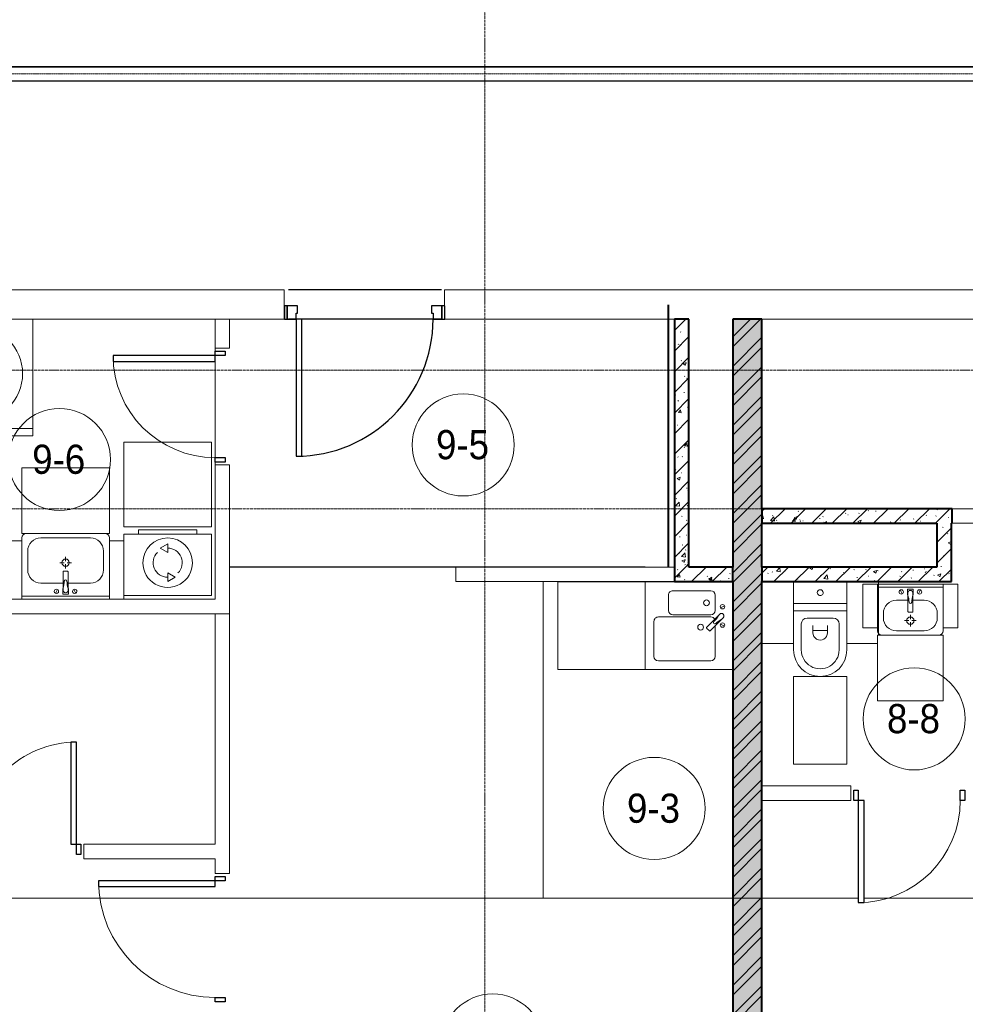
# Model space of a CAD drawing. Header units: millimetres. Extents: x 5617 to 109486, y 7718 to 230949.
# Tile 35 of 55: x 58340 to 64825, y 63303 to 70052. Entities that reach past the tile are written whole.
import ezdxf

# ---------------------------------------------------------------- set-up
doc = ezdxf.new("R2010")
doc.units = ezdxf.units.MM
for name, pattern in [('ADSK_Линия сетки', [25, 20, -2.5, 0, -2.5]), ('Линия сетки', [25, 20, -2.5, 0, -2.5]), ('Осевая', [14, 10, -2, 0, -2]), ('Штрих_3_1_5_', [4.5, 3, -1.5]), ('Штриховая_ш3 п1_5', [4.5, 3, -1.5])]:
    doc.linetypes.add(name, pattern=pattern)
doc.layers.add('_Разделитель помещений_', color=4, linetype='Штриховая_ш3 п1_5', lineweight=40, true_color=0x00ffff)
for name, color, linetype, lineweight in [('Двери', 7, 'Continuous', 18), ('Кабельные лотки', 7, 'Continuous', 18), ('Каркас_Импост', 7, 'Continuous', 30), ('Марки помещений', 7, 'Continuous', 20), ('Мебель', 7, 'Continuous', 18), ('Монтажный зазор', 7, 'Continuous', 30), ('Осевая линия', 7, 'Осевая', 18), ('Оси', 7, 'Continuous', 9), ('Панель', 7, 'Continuous', 30), ('Перекрытия', 7, 'Continuous', 18), ('Сантехнические приборы', 7, 'Continuous', 18), ('Стены', 7, 'Continuous', 18), ('Стены разрез', 7, 'Continuous', 40), ('Стены штриховка', 7, 'Continuous', 40), ('Форма', 7, 'Continuous', 18), ('Электрооборудование', 7, 'Continuous', 18)]:
    doc.layers.add(name, color=color, linetype=linetype, lineweight=lineweight)
doc.styles.add('Arial_3', font='arial.ttf', dxfattribs={"width": 0.9, "height": 200})
pattern_1 = [(50, (0, 0), (218.62117, -19.1268), [22.86, -251.46]), (355, (0, 0), (-42.29187, 229.2684), [18.288, -201.168]), (100.451, (18.22, -1.6), (176.33107, 210.13963), [19.428, -213.708]), (46.184, (0, 60.96), (325.29495, -50.45164), [34.29, -377.19]), (96.636, (27.1, 56.76), (284.883, 296.91266), [29.142, -320.562]), (351.184, (0, 60.96), (284.8858, 296.9107), [27.432, -301.752]), (21, (30.48, 45.72), (181.93753, -122.71832), [22.86, -251.46]), (326, (30.48, 45.72), (74.16223, 221.0262), [18.288, -201.168]), (71.451, (45.64, 35.5), (256.10035, 98.30526), [19.428, -213.708]), (37.5, (0, 0), (3.70639, 101.465895), [3.353, -195.377, 3.353, -200.863, -201.93]), (37.5, (0, 0), (3.70639, 101.465895), [-402.946, 3.353, -198.577]), (7.5, (0, 0), (80.18358, 120.21653), [3.353, -113.081, 3.353, -190.805, -76.962]), (7.5, (0, 0), (80.18358, 120.21653), [-310.591, 3.353, -73.609]), (327.5, (-67.97, 0), (162.708646, -6.87497), [3.353, -72.847, 3.353, -234.391, -315.468]), (327.5, (-67.97, 0), (162.708646, -6.87497), [-313.944, 3.353, -312.115]), (317.5, (-98.45, 0), (177.75468, 30.51183), [3.353, -95.707, 3.353, -154.534, -224.028]), (317.5, (-98.45, 0), (177.75468, 30.51183), [-256.946, 3.353, -220.675])]
pattern_2 = [(45, (0, 0), (-70.71068, 70.71068), [])]

# ---------------------------------------------------------------- blocks, each defined once
blk = doc.blocks.new('A_DOR_Door - Вн_3_Одинарная_900x2100-3114674-МКСС_K3_L23__76_050_')
at = {"layer": 'Двери', "color": 254, "lineweight": 30, "true_color": 0xcccccc}
for p, q in [((-430, 20), (-400, 20)), ((-430, -50), (-430, 20)), ((-400, 20), (-400, -50)), ((400, -50), (400, 20)), ((400, 20), (430, 20)), ((430, 20), (430, -50)), ((-400, -50), (-430, -50)), ((-400, -50), (-400, -850)), ((-360, -50), (-400, -50)), ((-400, -50), (-400, -850)), ((-360, -850), (-360, -50)), ((430, -50), (400, -50)), ((-400, -850), (-360, -850))]:
    blk.add_line(p, q, dxfattribs=at)
at = {"layer": 'Двери', "color": 254, "lineweight": 9, "true_color": 0xe5e5e5}
blk.add_arc((-400, -50), 800, 270, 0, dxfattribs=at)
blk = doc.blocks.new('A_DOR_Door - Вн_3_Одинарная_800x2100-2793291-МКСС_K3_L23__76_050_')
at = {"layer": 'Двери', "color": 254, "lineweight": 30, "true_color": 0xcccccc}
for p, q in [((-380, 20), (-350, 20)), ((-380, -50), (-380, 20)), ((-350, 20), (-350, -50)), ((350, -50), (350, 20)), ((350, 20), (380, 20)), ((380, 20), (380, -50)), ((-350, -50), (-380, -50)), ((-350, -50), (-350, -750)), ((-310, -50), (-350, -50)), ((-350, -50), (-350, -750)), ((-310, -750), (-310, -50)), ((380, -50), (350, -50)), ((-350, -750), (-310, -750))]:
    blk.add_line(p, q, dxfattribs=at)
at = {"layer": 'Двери', "color": 254, "lineweight": 9, "true_color": 0xe5e5e5}
blk.add_arc((-350, -50), 700, 270, 0, dxfattribs=at)
blk = doc.blocks.new('A_DOR_Door - Вн_3_Одинарная_800x2100-3114719-МКСС_K3_L23__76_050_')
at = {"layer": 'Двери', "color": 254, "lineweight": 30, "true_color": 0xcccccc}
for p, q in [((-380, 20), (-350, 20)), ((-380, -50), (-380, 20)), ((-350, 20), (-350, -50)), ((350, -50), (350, 20)), ((350, 20), (380, 20)), ((380, 20), (380, -50)), ((-350, -50), (-380, -50)), ((-350, -50), (-350, -750)), ((-310, -50), (-350, -50)), ((-350, -50), (-350, -750)), ((-310, -750), (-310, -50)), ((380, -50), (350, -50)), ((-350, -750), (-310, -750))]:
    blk.add_line(p, q, dxfattribs=at)
at = {"layer": 'Двери', "color": 254, "lineweight": 9, "true_color": 0xe5e5e5}
blk.add_arc((-350, -50), 700, 270, 0, dxfattribs=at)
blk = doc.blocks.new('MR_Зона обслуживания - MR_Зона обслуживания-V23-МКСС_K3_L23__76_050_')
at = {"layer": 'Мебель', "color": 254, "lineweight": 9, "true_color": 0xcccccc}
for p, q in [((550, 50), (-550, 50)), ((-550, 50), (-550, 0)), ((-550, 0), (550, 0)), ((550, 0), (550, 50))]:
    blk.add_line(p, q, dxfattribs=at)
blk = doc.blocks.new('MR_Зона обслуживания - MR_Зона обслуживания-2637408-МКСС_K3_L23__76_050_')
at = {"layer": 'Мебель', "color": 254, "lineweight": 9, "true_color": 0xcccccc}
for p, q in [((300, 0), (-300, 0)), ((-300, 0), (-300, -450)), ((300, -450), (300, 0)), ((-300, -450), (300, -450))]:
    blk.add_line(p, q, dxfattribs=at)
blk = doc.blocks.new('MR_Зона обслуживания - MR_Зона обслуживания-2637409-МКСС_K3_L23__76_050_')
at = {"layer": 'Мебель', "color": 254, "lineweight": 9, "true_color": 0xcccccc}
for p, q in [((50, 0), (-50, 0)), ((-50, 0), (-50, -400)), ((50, -400), (50, 0)), ((-50, -400), (50, -400))]:
    blk.add_line(p, q, dxfattribs=at)
blk = doc.blocks.new('MR_Зона обслуживания - MR_Зона обслуживания-2637405-МКСС_K3_L23__76_050_')
at = {"layer": 'Мебель', "color": 254, "lineweight": 9, "true_color": 0xcccccc}
for p, q in [((300, 0), (-300, 0)), ((-300, 0), (-300, -600)), ((300, -600), (300, 0)), ((-300, -600), (300, -600))]:
    blk.add_line(p, q, dxfattribs=at)
blk = doc.blocks.new('MR_Зона обслуживания - MR_Зона обслуживания-V9-МКСС_K3_L23__76_050_')
at = {"layer": 'Мебель', "color": 254, "lineweight": 9, "true_color": 0xcccccc}
for p, q in [((300, 0), (-300, 0)), ((-300, 0), (-300, -580)), ((300, -580), (300, 0)), ((-300, -580), (300, -580))]:
    blk.add_line(p, q, dxfattribs=at)
blk = doc.blocks.new('MR_Зона обслуживания - MR_Зона обслуживания-2637411-МКСС_K3_L23__76_050_')
at = {"layer": 'Мебель', "color": 254, "lineweight": 9, "true_color": 0xcccccc}
for p, q in [((182.5, 600), (-182.5, 600)), ((-182.5, 600), (-182.5, 0)), ((182.5, 0), (182.5, 600)), ((-182.5, 0), (182.5, 0))]:
    blk.add_line(p, q, dxfattribs=at)
blk = doc.blocks.new('MR_Зона обслуживания - MR_Зона обслуживания-V30-МКСС_K3_L23__76_050_')
at = {"layer": 'Мебель', "color": 254, "lineweight": 9, "true_color": 0xcccccc}
for p, q in [((108.75, 425), (-108.75, 425)), ((-108.75, 425), (-108.75, 0))]:
    blk.add_line(p, q, dxfattribs=at)
blk = doc.blocks.new('MR_Зона обслуживания - MR_Зона обслуживания-V31-МКСС_K3_L23__76_050_')
at = {"layer": 'Мебель', "color": 254, "lineweight": 9, "true_color": 0xcccccc}
for p, q in [((108.8, 425), (-102, 425)), ((108.8, 0), (108.8, 425)), ((-108.8, 367.4), (-108.8, 0))]:
    blk.add_line(p, q, dxfattribs=at)
blk = doc.blocks.new('MR_Зона обслуживания - MR_Зона обслуживания-2637395-МКСС_K3_L23__76_050_')
at = {"layer": 'Мебель', "color": 254, "lineweight": 9, "true_color": 0xcccccc}
for p, q in [((225, 0), (-225, 0)), ((-225, 0), (-225, -450)), ((225, -450), (225, 0)), ((-225, -450), (225, -450))]:
    blk.add_line(p, q, dxfattribs=at)
blk = doc.blocks.new('MR_Зона обслуживания - MR_Зона обслуживания-V27-МКСС_K3_L23__76_050_')
at = {"layer": 'Мебель', "color": 254, "lineweight": 9, "true_color": 0xcccccc}
for p, q in [((50, 0), (-50, 0)), ((-50, 0), (-50, -300)), ((50, -300), (50, 0)), ((-50, -300), (50, -300))]:
    blk.add_line(p, q, dxfattribs=at)
blk = doc.blocks.new('101_Дверь_Однопольная - _НЧ_Мет_900х2100_Квартира_Л-3472674-МКСС_K3_L23__76_050_')
at = {"layer": 'Двери', "color": 7, "lineweight": 30, "true_color": 0xffffff}
for p, q in [((-527.7, 100), (522.3, 100)), ((-527.7, -100), (522.3, -100))]:
    blk.add_line(p, q, dxfattribs=at)
at = {"layer": 'Каркас_Импост', "color": 254, "true_color": 0xcccccc}
for p, q in [((-470, 100), (-530, 100)), ((-530, 100), (-530, 10)), ((-470, 60), (-470, 100)), ((530, 100), (470, 100)), ((470, 100), (470, 60)), ((530, 10), (530, 100)), ((-530, 10), (-460, 10)), ((-460, 60), (-470, 60)), ((-460, 10), (-460, 60)), ((470, 60), (460, 60)), ((460, 60), (460, 10)), ((460, 10), (530, 10))]:
    blk.add_line(p, q, dxfattribs=at)
at = {"layer": 'Монтажный зазор', "color": 254, "true_color": 0xcccccc}
for p, q in [((-530, 100), (-550, 100)), ((-550, 100), (-550, 10)), ((-530, 10), (-530, 100)), ((550, 100), (530, 100)), ((530, 100), (530, 10)), ((550, 10), (550, 100)), ((-550, 10), (-530, 10)), ((530, 10), (550, 10))]:
    blk.add_line(p, q, dxfattribs=at)
at = {"layer": 'Панель', "color": 254, "true_color": 0xcccccc}
for p, q in [((470, 1040), (430, 1040)), ((430, 1040), (430, 100)), ((470, 100), (470, 1040)), ((430, 100), (470, 100))]:
    blk.add_line(p, q, dxfattribs=at)
blk.add_arc((470, 100), 940, 90, 180, dxfattribs=at)
blk = doc.blocks.new('MR_Ванна - Санузел с ванной_1800x750-2637415-МКСС_K3_L23__76_050_')
at = {"layer": 'Сантехнические приборы', "color": 253, "true_color": 0xaaaaaa}
for p, q in [((-900, 0), (-900, 750)), ((-900, 750), (195.1, 750)), ((210, 750.1), (195, 750.1)), ((195, 750.1), (195, 710)), ((200, 715), (200, 745.1)), ((200, 745.1), (210, 745.1)), ((200, 745.1), (200, 715)), ((895, 745.1), (200, 745.1)), ((210, 745.1), (210, 750.1)), ((210, 750), (885, 750)), ((900, 750), (885, 750)), ((885, 750), (885, 745.1)), ((885, 745.1), (895, 745.1)), ((895, 745.1), (895, 715)), ((895, 715), (895, 745.1)), ((900, 710), (900, 750)), ((630, 700), (-505, 700)), ((195, 710), (210, 710)), ((210, 715), (200, 715)), ((200, 715), (895, 715)), ((210, 710), (210, 715)), ((895, 715), (835, 715)), ((835, 715), (835, 710)), ((835, 710), (900, 710)), ((900, 710), (900, 484.8)), ((826.3, 504.1), (858, 504.1)), ((826.3, 480.7), (826.3, 504.1)), ((858, 504.1), (858, 386.3)), ((880, 484.8), (900, 484.8)), ((880, 425), (880, 484.8)), ((900, 484.8), (900, 425)), ((826.3, 386.3), (826.3, 453.7)), ((858, 468.3), (866, 468.3)), ((858, 441.4), (858, 468.3)), ((866, 441.4), (858, 441.4)), ((866, 471), (880, 471)), ((866, 439), (866, 471)), ((866, 468.3), (866, 441.4)), ((880, 439), (866, 439)), ((880, 471), (880, 439)), ((900, 425), (880, 425)), ((900, 425), (900, 335)), ((524.9, 386.3), (880, 386.3)), ((880, 363.7), (524.9, 363.7)), ((826.3, 291.7), (826.3, 363.7)), ((858, 363.7), (858, 291.7)), ((880, 386.3), (880, 363.7)), ((770.9, 276.9), (770.9, 323.9)), ((770.9, 323.9), (780, 323.9)), ((780, 276.9), (770.9, 276.9)), ((780, 276.9), (780, 323.9)), ((780, 323.9), (807.5, 323.9)), ((780, 323.9), (780, 276.9)), ((807.5, 276.9), (780, 276.9)), ((807.5, 323.9), (807.5, 276.9)), ((807.5, 278.8), (807.5, 321.6)), ((807.5, 321.6), (826.3, 321.6)), ((858, 278.8), (807.5, 278.8)), ((830, 250), (830, 278.8)), ((858, 291.7), (858, 318.6)), ((858, 318.6), (866, 318.6)), ((858, 291.7), (858, 278.8)), ((866, 291.7), (858, 291.7)), ((866, 289), (866, 321)), ((866, 321), (880, 321)), ((866, 318.6), (866, 291.7)), ((880, 289), (866, 289)), ((880, 275.2), (880, 335)), ((880, 335), (900, 335)), ((880, 321), (880, 289)), ((900, 275.2), (880, 275.2)), ((900, 335), (900, 275.2)), ((900, 275.2), (900, 0)), ((900, 0), (-900, 0)), ((-505, 50), (630, 50))]:
    blk.add_line(p, q, dxfattribs=at)
for centre, radius, start, end in [((-505, 375), 325, 90, 270), ((630, 500), 200, 1.18568, 90), ((508.5, 375), 110, 5.91598, 354.08402), ((832.8, 467.2), 15, 90, 270), ((832.8, 467.2), 15, 244.04828, 115.95172), ((832.8, 467.2), 15, 270, 90), ((508.5, 375), 20, 90, 270), ((508.5, 375), 20, 270, 90), ((508.5, 375), 20, 325.4667, 34.5333), ((843.9, 375), 15.5, 47.00933, 132.99067), ((843.9, 375), 15.5, 227.00933, 312.99067), ((630, 250), 200, 270, 360)]:
    blk.add_arc(centre, radius, start, end, dxfattribs=at)
blk = doc.blocks.new('MR_Тумба-Умывальник с зеркалом - Тумба-умывальник_600-2507026-МКСС_K3_L23__76_050_')
at = {"layer": 'Сантехнические приборы', "color": 253, "true_color": 0xaaaaaa}
for p, q in [((-300, 0), (-300, -420)), ((300, 0), (-300, 0)), ((300, -420), (300, 0)), ((-300, -20), (300, -20)), ((-69.7, -39.8), (-55.6, -66.3)), ((20, -33.1), (-20, -33.1)), ((-20, -33.1), (-20, -73.1)), ((-17, -60), (-17, -73.1)), ((17, -73.1), (17, -60)), ((20, -73.1), (20, -33.1)), ((69.7, -39.8), (55.6, -66.3)), ((-17, -110), (-170, -110)), ((-20, -73.1), (-17, -73.1)), ((-17, -73.1), (-17, -187.9)), ((17, -187.9), (17, -73.1)), ((17, -73.1), (20, -73.1)), ((170, -110), (17, -110)), ((-260, -200), (-260, -330)), ((-14, -190.9), (14, -190.9)), ((260, -330), (260, -200)), ((-10, -250), (-40, -250)), ((0, -210), (0, -240)), ((0, -290), (0, -260)), ((40, -250), (10, -250)), ((-270, -450), (270, -450)), ((-170, -420), (170, -420))]:
    blk.add_line(p, q, dxfattribs=at)
for centre, radius, start, end in [((-62.7, -53.1), 15, 360, 180), ((-62.7, -53.1), 15, 180, 360), ((0, -60), 17, 360, 180), ((62.7, -53.1), 15, 360, 180), ((62.7, -53.1), 15, 180, 360), ((-170, -200), 90, 90, 180), ((-217.6, -129.9), 208.5, 1.5946, 15.81769), ((0, -124.1), 9.19, 180, 360), ((217.6, -129.9), 208.5, 164.18231, 178.4054), ((170, -200), 90, 360, 90), ((-14, -187.9), 3, 180, 270), ((-14, -187.9), 3, 195, 255), ((14, -187.9), 3, 270, 0), ((14, -187.9), 3, 285, 345), ((0, -250), 25, 0, 180), ((0, -250), 25, 180, 0), ((-170, -330), 90, 180, 270), ((170, -330), 90, 270, 360), ((-270, -420), 30, 180, 270), ((270, -420), 30, 270, 360)]:
    blk.add_arc(centre, radius, start, end, dxfattribs=at)
blk = doc.blocks.new('MR_Стиральная машина - Стиральная машина_450-2507058-МКСС_K3_L23__76_050_')
at = {"layer": 'Электрооборудование', "color": 253, "true_color": 0xaaaaaa}
for p, q in [((300, 0), (-300, 0)), ((-300, 0), (-300, -420)), ((300, -420), (300, 0)), ((0, -95), (-52, -125)), ((-52, -125), (0, -155)), ((0, -155), (0, -95)), ((0, -295), (0, -355)), ((52, -325), (0, -295)), ((0, -355), (52, -325)), ((-300, -420), (300, -420)), ((-200, -420), (-200, -450)), ((-200, -450), (200, -450)), ((200, -450), (200, -420))]:
    blk.add_line(p, q, dxfattribs=at)
for radius, start, end in [(170, 360, 180), (100, 315, 90), (100, 135, 270), (170, 180, 360)]:
    blk.add_arc((0, -225), radius, start, end, dxfattribs=at)
blk = doc.blocks.new('MR_Мойка - Кухонная мойка-2507054-МКСС_K3_L23__76_050_')
at = {"layer": 'Сантехнические приборы', "color": 253, "true_color": 0xaaaaaa}
for p, q in [((-300, 50), (-300, -550)), ((-300, 50), (-300, -550)), ((300, 50), (-300, 50)), ((300, -550), (300, 50)), ((-136.7, -6.7), (-122.6, -33.3)), ((-79, -39), (-69.8, -48.2)), ((-69.8, -48.2), (11.4, -129.4)), ((-45.7, -24.2), (-55, -14.9)), ((35.5, -105.4), (-45.7, -24.2)), ((2.7, -6.7), (-11.4, -33.3)), ((-240, -100), (-240, -360)), ((-104, -70), (-210, -70)), ((-74, -360), (-74, -100)), ((-60, -100), (-60, -460)), ((210, -70), (0.1, -70)), ((15.7, -129.4), (35.5, -109.6)), ((240, -460), (240, -100)), ((-210, -390), (-104, -390)), ((-30, -490), (210, -490)), ((-300, -550), (300, -550))]:
    blk.add_line(p, q, dxfattribs=at)
for centre, radius, start, end in [((-129.7, -20), 15, 360, 180), ((-129.7, -20), 15, 180, 360), ((-67, -26.9), 17, 45, 225), ((-171.5, -230.2), 208.5, 46.5946, 60.81769), ((136.3, 77.5), 208.5, 209.18231, 223.4054), ((-21.7, -72.3), 9.19, 225, 45), ((-4.3, -20), 15, 360, 180), ((-4.3, -20), 15, 180, 360), ((-210, -100), 30, 90, 180), ((-157, -130), 20, 360, 180), ((-157, -130), 20, 180, 360), ((-104, -100), 30, 360, 90), ((-30, -100), 30, 118.55106, 180), ((13.5, -127.3), 3, 225, 315), ((13.5, -127.3), 3, 225, 315), ((33.3, -107.5), 3, 315, 45), ((33.3, -107.5), 3, 315, 45), ((210, -100), 30, 360, 90), ((10, -170), 20, 360, 180), ((10, -170), 20, 180, 360), ((-210, -360), 30, 180, 270), ((-104, -360), 30, 270, 360), ((-30, -460), 30, 180, 270), ((210, -460), 30, 270, 360)]:
    blk.add_arc(centre, radius, start, end, dxfattribs=at)
blk = doc.blocks.new('MR_Унитаз напольный - Санузел с ванной-2637410-МКСС_K3_L23__76_050_')
at = {"layer": 'Сантехнические приборы', "color": 253, "true_color": 0xaaaaaa}
for p, q in [((-182.5, 0), (-182.5, 267.5)), ((-130, 267.5), (-130, 90)), ((130, 90), (130, 267.5)), ((182.5, 267.5), (182.5, 0)), ((-50, 150), (-50, 100)), ((-50, 135), (50, 135)), ((50, 100), (50, 150)), ((182.5, 0), (-182.5, 0)), ((-182.5, -50), (-182.5, 0)), ((-182.5, 0), (182.5, 0)), ((-90, 50), (90, 50)), ((182.5, 0), (182.5, -50)), ((-182.5, -50), (182.5, -50)), ((-182.5, -200), (-182.5, -50)), ((182.5, -50), (-182.5, -50)), ((182.5, -50), (182.5, -200)), ((182.5, -200), (-182.5, -200))]:
    blk.add_line(p, q, dxfattribs=at)
for centre, radius, start, end in [((0, 267.5), 182.5, 0, 180), ((0, 267.5), 130, 360, 180), ((0, 150), 50, 360, 180), ((-90, 90), 40, 180, 270), ((90, 90), 40, 270, 360), ((0, -125), 20, 360, 180), ((0, -125), 20, 180, 360)]:
    blk.add_arc(centre, radius, start, end, dxfattribs=at)
blk = doc.blocks.new('MR_Тумба-Умывальник с зеркалом - Тумба-умывальник_450-2507028-МКСС_K3_L23__76_050_')
at = {"layer": 'Сантехнические приборы', "color": 253, "true_color": 0xaaaaaa}
for p, q in [((-225, 0), (-225, -320)), ((225, 0), (-225, 0)), ((225, -320), (225, 0)), ((-225, -20), (225, -20)), ((-69.7, -39.8), (-55.6, -66.3)), ((20, -33.1), (-20, -33.1)), ((-20, -33.1), (-20, -73.1)), ((-17, -60), (-17, -73.1)), ((17, -73.1), (17, -60)), ((20, -73.1), (20, -33.1)), ((69.7, -39.8), (55.6, -66.3)), ((-17, -110), (-95, -110)), ((-20, -73.1), (-17, -73.1)), ((-17, -73.1), (-17, -187.9)), ((17, -187.9), (17, -73.1)), ((17, -73.1), (20, -73.1)), ((95, -110), (17, -110)), ((-185, -200), (-185, -230)), ((-14, -190.9), (14, -190.9)), ((185, -230), (185, -200)), ((-10, -250), (-40, -250)), ((0, -210), (0, -240)), ((0, -290), (0, -260)), ((40, -250), (10, -250)), ((-95, -320), (95, -320)), ((-195, -350), (195, -350))]:
    blk.add_line(p, q, dxfattribs=at)
for centre, radius, start, end in [((-62.7, -53.1), 15, 360, 180), ((-62.7, -53.1), 15, 180, 360), ((0, -60), 17, 360, 180), ((62.7, -53.1), 15, 360, 180), ((62.7, -53.1), 15, 180, 360), ((-95, -200), 90, 90, 180), ((-217.6, -129.9), 208.5, 1.5946, 15.81769), ((0, -124.1), 9.19, 180, 360), ((217.6, -129.9), 208.5, 164.18231, 178.4054), ((95, -200), 90, 360, 90), ((-14, -187.9), 3, 180, 270), ((-14, -187.9), 3, 195, 255), ((14, -187.9), 3, 270, 0), ((14, -187.9), 3, 285, 345), ((-95, -230), 90, 180, 270), ((0, -250), 25, 0, 180), ((0, -250), 25, 180, 0), ((95, -230), 90, 270, 360), ((-195, -320), 30, 180, 270), ((195, -320), 30, 270, 360)]:
    blk.add_arc(centre, radius, start, end, dxfattribs=at)
blk = doc.blocks.new('135_SLK_K3_AR_rvt-1-МКСС_K3_L23__76_050_')
at = {"layer": 'Стены разрез', "lineweight": 9, "true_color": 0xcccccc}
h = blk.add_hatch(dxfattribs=at)
h.set_pattern_fill('FP_1', color=254, style=0, pattern_type=2)
h.set_pattern_definition(pattern_1)
h.paths.add_polyline_path([(109350, 66300), (109350, 68000), (109250, 68000), (109250, 66300)])
h = blk.add_hatch(dxfattribs=at)
h.set_pattern_fill('FP_2', color=254, style=0, pattern_type=2)
h.set_pattern_definition(pattern_2)
h.paths.add_polyline_path([(109350, 66300), (109350, 68000), (109250, 68000), (109250, 66300)])
h = blk.add_hatch(dxfattribs=at)
h.set_pattern_fill('FP_1', color=254, style=0, pattern_type=2)
h.set_pattern_definition(pattern_1)
h.paths.add_polyline_path([(109728.4, 60100), (109850, 60100), (109850, 68000), (109650, 68000), (109650, 60100)])
h = blk.add_hatch(dxfattribs=at)
h.set_pattern_fill('FP_3', color=254, style=0, pattern_type=2)
h.set_pattern_definition([(45, (0, 0), (-101.02788, 101.02788), []), (45, (67.35, 0), (-101.02788, 101.02788), [])])
h.paths.add_polyline_path([(109728.4, 60100), (109850, 60100), (109850, 68000), (109650, 68000), (109650, 60100)])
h = blk.add_hatch(dxfattribs=at)
h.set_pattern_fill('FP_1', color=254, style=0, pattern_type=2)
h.set_pattern_definition(pattern_1)
h.paths.add_polyline_path([(111150, 66600), (111155, 66600), (111155, 66700), (109850, 66700), (109850, 66600), (111050, 66600)])
h = blk.add_hatch(dxfattribs=at)
h.set_pattern_fill('FP_2', color=254, style=0, pattern_type=2)
h.set_pattern_definition(pattern_2)
h.paths.add_polyline_path([(111150, 66600), (111155, 66600), (111155, 66700), (109850, 66700), (109850, 66600), (111050, 66600)])
h = blk.add_hatch(dxfattribs=at)
h.set_pattern_fill('FP_1', color=254, style=0, pattern_type=2)
h.set_pattern_definition(pattern_1)
h.paths.add_polyline_path([(111150, 66300), (111150, 66600), (111050, 66600), (111050, 66300)])
h = blk.add_hatch(dxfattribs=at)
h.set_pattern_fill('FP_2', color=254, style=0, pattern_type=2)
h.set_pattern_definition(pattern_2)
h.paths.add_polyline_path([(111150, 66300), (111150, 66600), (111050, 66600), (111050, 66300)])
h = blk.add_hatch(dxfattribs=at)
h.set_pattern_fill('FP_1', color=254, style=0, pattern_type=2)
h.set_pattern_definition(pattern_1)
h.paths.add_polyline_path([(109650, 66200), (109650, 66300), (109250, 66300), (109250, 66200), (109544.6, 66200)])
h = blk.add_hatch(dxfattribs=at)
h.set_pattern_fill('FP_2', color=254, style=0, pattern_type=2)
h.set_pattern_definition(pattern_2)
h.paths.add_polyline_path([(109650, 66200), (109650, 66300), (109250, 66300), (109250, 66200), (109544.6, 66200)])
h = blk.add_hatch(dxfattribs=at)
h.set_pattern_fill('FP_1', color=254, style=0, pattern_type=2)
h.set_pattern_definition(pattern_1)
h.paths.add_polyline_path([(110831.1, 66200), (111150, 66200), (111150, 66300), (109850, 66300), (109850, 66200), (110739.2, 66200)])
h = blk.add_hatch(dxfattribs=at)
h.set_pattern_fill('FP_2', color=254, style=0, pattern_type=2)
h.set_pattern_definition(pattern_2)
h.paths.add_polyline_path([(110831.1, 66200), (111150, 66200), (111150, 66300), (109850, 66300), (109850, 66200), (110739.2, 66200)])
at = {"layer": '_Разделитель помещений_', "color": 7, "linetype": 'Штрих_3_1_5_', "true_color": 0xccffff}
blk.add_line((109210, 66300), (109210, 68100), dxfattribs=at)
at = {"layer": 'Перекрытия', "color": 254, "true_color": 0xcccccc}
for p, q in [((102450, 68200), (106574.3, 68200)), ((106574.3, 68200), (106574.3, 68000)), ((107674.3, 68090), (107674.3, 68200)), ((107674.3, 68200), (112074.3, 68200)), ((106100, 68000), (103050, 68000)), ((106575, 68000), (106200, 68000)), ((107595, 68000), (106695, 68000)), ((106695, 68000), (107595, 68000)), ((109250, 68000), (107675, 68000)), ((112075, 68000), (109850, 68000)), ((106100, 67800), (106100, 67780)), ((106100, 67780), (106100, 67800)), ((106100, 67710), (106100, 67050)), ((106100, 67050), (106100, 67710)), ((106100, 67020), (106100, 67000)), ((106100, 67000), (106100, 67020))]:
    blk.add_line(p, q, dxfattribs=at)
at = {"layer": 'Стены', "color": 254, "true_color": 0xcccccc}
for p, q in [((106100, 67800), (106100, 68000)), ((106200, 68000), (106100, 68000)), ((106200, 68000), (106200, 67800)), ((106100, 67800), (106200, 67800)), ((106100, 66080), (106100, 67000)), ((106200, 67000), (106100, 67000)), ((106200, 67000), (106200, 66080)), ((111155, 66700), (112050, 66700)), ((112050, 66600), (111155, 66600)), ((106200, 66300.4), (109050, 66300.4)), ((106200, 66300.4), (106200, 66299.6)), ((109050, 66299.6), (106200, 66299.6)), ((107750, 66300), (109250, 66300)), ((107750, 66300), (107750, 66200)), ((109050, 66299.6), (109050, 66300.4)), ((109250, 66200), (107750, 66200)), ((108349.6, 64030), (108349.6, 66200)), ((108350.4, 66200), (108349.6, 66200)), ((108350.4, 66200), (108350.4, 64030)), ((104775, 66080), (105375, 66080)), ((105475, 66080), (106100, 66080)), ((106200, 65980), (106200, 66080)), ((106200, 65980), (103050, 65980)), ((106100, 64400), (106100, 65980)), ((106200, 65980), (106200, 64200)), ((109850, 64800), (110460.7, 64800)), ((110460.7, 64700), (110460.7, 64800)), ((110460.7, 64700), (109850, 64700)), ((105200, 64400), (106100, 64400)), ((105200, 64400), (105200, 64300)), ((106100, 64300), (105200, 64300)), ((106100, 64200), (106100, 64300)), ((106100, 64200), (106200, 64200))]:
    blk.add_line(p, q, dxfattribs=at)
at = {"layer": 'Стены разрез', "color": 254, "true_color": 0xcccccc}
for p, q in [((109250, 68000), (109250, 66300)), ((109350, 68000), (109250, 68000)), ((109350, 66300), (109350, 68000)), ((109650, 68000), (109650, 66300)), ((109850, 68000), (109650, 68000)), ((109850, 66700), (109850, 68000)), ((111155, 66700), (109850, 66700)), ((111155, 66600), (111155, 66700)), ((109850, 66300), (109850, 66600)), ((109850, 66600), (111050, 66600)), ((111050, 66600), (111050, 66300)), ((111150, 66300), (111150, 66600)), ((111150, 66600), (111155, 66600)), ((109250, 66300), (109250, 66200)), ((109650, 66300), (109350, 66300)), ((111050, 66300), (109850, 66300)), ((111150, 66200), (111150, 66300)), ((109250, 66200), (109650, 66200)), ((109650, 66200), (109650, 60100)), ((109850, 60100), (109850, 66200)), ((109850, 66200), (111150, 66200))]:
    blk.add_line(p, q, dxfattribs=at)
at = {"layer": 'Стены штриховка', "color": 254, "true_color": 0xcccccc}
for p, q in [((109850, 66700), (109850, 66600)), ((109650, 66200), (109650, 66300)), ((109850, 66300), (109850, 66200))]:
    blk.add_line(p, q, dxfattribs=at)
at = {"layer": 'Двери', "color": 254, "lineweight": 18, "true_color": 0xe5e5e5}
for name, p, rotation in [('101_Дверь_Однопольная - _НЧ_Мет_900х2100_Квартира_Л-3472674-МКСС_K3_L23__76_050_', (107125, 68100), 180), ('A_DOR_Door - Вн_3_Одинарная_800x2100-2793291-МКСС_K3_L23__76_050_', (106150, 67400), 270), ('A_DOR_Door - Вн_3_Одинарная_800x2100-3114719-МКСС_K3_L23__76_050_', (104800, 64350), 180), ('A_DOR_Door - Вн_3_Одинарная_900x2100-3114674-МКСС_K3_L23__76_050_', (106150, 63750), 270)]:
    blk.add_blockref(name, p, dxfattribs=dict(at, rotation=rotation))
blk.add_blockref('A_DOR_Door - Вн_3_Одинарная_800x2100-2793291-МКСС_K3_L23__76_050_', (110860.7, 64750), dxfattribs=at)
at = {"layer": 'Мебель', "color": 254, "lineweight": 18, "true_color": 0xe5e5e5}
for name, p, rotation in [('MR_Зона обслуживания - MR_Зона обслуживания-V23-МКСС_K3_L23__76_050_', (104300, 67250), 180), ('MR_Зона обслуживания - MR_Зона обслуживания-V9-МКСС_K3_L23__76_050_', (105775, 66575), 180), ('MR_Зона обслуживания - MR_Зона обслуживания-2637408-МКСС_K3_L23__76_050_', (105075, 66530), 180), ('MR_Зона обслуживания - MR_Зона обслуживания-2637409-МКСС_K3_L23__76_050_', (104725, 66080), 180), ('MR_Зона обслуживания - MR_Зона обслуживания-2637409-МКСС_K3_L23__76_050_', (105425, 66080), 180), ('MR_Зона обслуживания - MR_Зона обслуживания-2637405-МКСС_K3_L23__76_050_', (109050, 65897.9), 270), ('MR_Зона обслуживания - MR_Зона обслуживания-V30-МКСС_K3_L23__76_050_', (109958.7, 66200), 180), ('MR_Зона обслуживания - MR_Зона обслуживания-V31-МКСС_K3_L23__76_050_', (110541.2, 66200), 180), ('MR_Зона обслуживания - MR_Зона обслуживания-2637411-МКСС_K3_L23__76_050_', (110250, 65550), 180)]:
    blk.add_blockref(name, p, dxfattribs=dict(at, rotation=rotation))
for name, p in [('MR_Зона обслуживания - MR_Зона обслуживания-V27-МКСС_K3_L23__76_050_', (110593.2, 66182.6)), ('MR_Зона обслуживания - MR_Зона обслуживания-V27-МКСС_K3_L23__76_050_', (111143.2, 66182.6)), ('MR_Зона обслуживания - MR_Зона обслуживания-2637395-МКСС_K3_L23__76_050_', (110868.2, 65832.6))]:
    blk.add_blockref(name, p, dxfattribs=at)
at = {"layer": 'Сантехнические приборы', "color": 253, "lineweight": 18, "true_color": 0xaaaaaa}
for name, p, rotation in [('MR_Ванна - Санузел с ванной_1800x750-2637415-МКСС_K3_L23__76_050_', (103950, 68000), 180), ('MR_Тумба-Умывальник с зеркалом - Тумба-умывальник_600-2507026-МКСС_K3_L23__76_050_', (105075, 66080), 180), ('MR_Мойка - Кухонная мойка-2507054-МКСС_K3_L23__76_050_', (109600, 65897.9), 270), ('MR_Унитаз напольный - Санузел с ванной-2637410-МКСС_K3_L23__76_050_', (110250, 66000), 180)]:
    blk.add_blockref(name, p, dxfattribs=dict(at, rotation=rotation))
blk.add_blockref('MR_Тумба-Умывальник с зеркалом - Тумба-умывальник_450-2507028-МКСС_K3_L23__76_050_', (110868.2, 66182.6), dxfattribs=at)
at = {"layer": 'Электрооборудование', "color": 253, "lineweight": 18, "true_color": 0xaaaaaa, "rotation": 180}
blk.add_blockref('MR_Стиральная машина - Стиральная машина_450-2507058-МКСС_K3_L23__76_050_', (105775, 66105), dxfattribs=at)
blk = doc.blocks.new('135_SLK_K3_AR_FCD_rvt-1-МКСС_K3_L23__76_050_')
at = {"layer": 'Форма', "color": 254, "lineweight": 9, "true_color": 0xcccccc}
for p, q in [((110510.7, 64030), (87253.4, 64030)), ((113160, 64030), (110550.7, 64030))]:
    blk.add_line(p, q, dxfattribs=at)
blk = doc.blocks.new('050_Марка_Помещение - Номер-620969-МКСС_K3_L23__76_050_')
at = {"layer": 'Марки помещений'}
blk.add_circle((0, 0), 3.5, dxfattribs=at)

msp = doc.modelspace()

# ---------------------------------------------------------------- linework, layer by layer
at = {"layer": 'Кабельные лотки', "color": 96, "true_color": 0x008000}
for p, q in [((40131.1, 69730), (68430.1, 69730)), ((40131.1, 69727.5), (68430.1, 69727.5)), ((40131.1, 69632.5), (68430.1, 69632.5)), ((40131.1, 69630), (68430.1, 69630))]:
    msp.add_line(p, q, dxfattribs=at)
at = {"layer": 'Осевая линия'}
msp.add_line((40131.1, 69680), (68430.1, 69680), dxfattribs=at)
at = {"layer": 'Оси', "linetype": 'Линия сетки'}
msp.add_line((61530.1, 56452.5), (61530.1, 77595), dxfattribs=at)
at = {"layer": 'Оси', "linetype": 'ADSK_Линия сетки'}
for p, q in [((75100.1, 67650), (25833.1, 67650)), ((75100.1, 66700), (25833.1, 66700))]:
    msp.add_line(p, q, dxfattribs=at)

# ---------------------------------------------------------------- block references
at = {"lineweight": 5}
for name in ['135_SLK_K3_AR_FCD_rvt-1-МКСС_K3_L23__76_050_', '135_SLK_K3_AR_rvt-1-МКСС_K3_L23__76_050_']:
    msp.add_blockref(name, (-46419.9, 0), dxfattribs=at)
at = {"layer": 'Марки помещений', "xscale": 99.99999999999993, "yscale": 99.99999999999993, "zscale": 99.99999999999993}
for p in [(61381.8, 67137.2), (58612.7, 67037.3), (64474.7, 65259.3), (62691.5, 64645.4), (61583.8, 63023.8)]:
    msp.add_blockref('050_Марка_Помещение - Номер-620969-МКСС_K3_L23__76_050_', p, dxfattribs=at)

# ---------------------------------------------------------------- texts
at = {"layer": 'Марки помещений', "lineweight": 9, "char_height": 200, "width": 447.342, "attachment_point": 1, "style": 'Arial_3'}
for s, insert in [('9-5', (61195.3, 67239)), ('9-6', (58426.1, 67139)), ('8-8', (64288.2, 65361.1)), ('9-3', (62505, 64747.1))]:
    msp.add_mtext(s, dxfattribs=dict(at, insert=insert))

doc.saveas('drawing.dxf')
